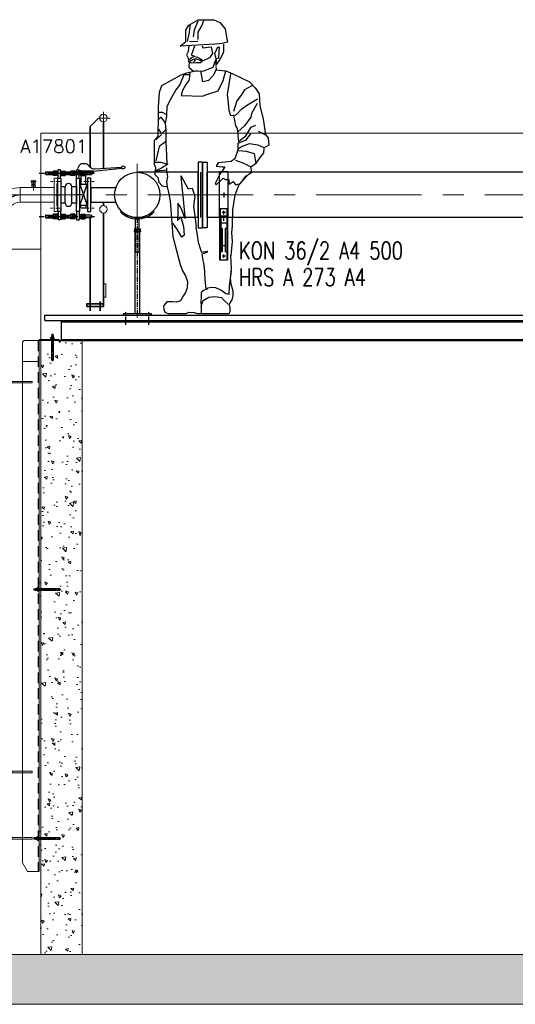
# Model space of a CAD drawing. Extents: x 1015120 to 1074570, y -977288 to -932471.
# Tile 14 of 26: x 1032064 to 1035053, y -945885 to -939952. Entities that reach past the tile are written whole.
import ezdxf

# ---------------------------------------------------------------- set-up
doc = ezdxf.new("R2010")
doc.units = 0
for name, pattern in [('B0201', [50, 31.25, -6.25, 6.25, -6.25]), ('CENTER', [50.8, 31.75, -6.35, 6.35, -6.35]), ('CENTER2', [28.575, 19.05, -3.175, 3.175, -3.175]), ('CENTRO', [2, 1.25, -0.25, 0.25, -0.25]), ('HIDDEN', [9.525, 6.35, -3.175]), ('HIDDEN2', [4.7625, 3.175, -1.5875])]:
    doc.linetypes.add(name, pattern=pattern)
doc.layers.get('0').update_dxf_attribs({"linetype": 'CONTINUOUS'})
for name, color, linetype, lineweight in [('13', 3, 'CONTINUOUS', 13), ('25', 2, 'CONTINUOUS', 9), ('35', 1, 'CONTINUOUS', 9), ('50', 7, 'CONTINUOUS', 9), ('51', 1, 'CENTER', 9), ('Bemating', 2, 'CONTINUOUS', 35), ('hartkort', 12, 'CENTER2', 5), ('streepkort', 253, 'HIDDEN2', 5)]:
    doc.layers.add(name, color=color, linetype=linetype, lineweight=lineweight)
for name, color, linetype in [('A.van Olst', 5, 'CONTINUOUS'), ('Beluchtingstank', 253, 'CONTINUOUS'), ('INSTALLATIE', 6, 'CONTINUOUS'), ('TEKST', 4, 'CONTINUOUS')]:
    doc.layers.add(name, color=color, linetype=linetype)
doc.styles.add('MEM04', font='simplex.shx', dxfattribs={"width": 0.75})
doc.styles.get("Standard").update_dxf_attribs({"font": 'simplex.shx'})
pattern_1 = [(140, (1090678.94, -1056692.21), (15.93909, 182.18467), [19.05, -209.55]), (85, (1090678.94, -1056692.21), (-191.05664, -35.24283), [15.24, -167.64]), (190.451, (1090680.27, -1056677.03), (-175.11669, 146.9425), [16.19, -178.09]), (136.1842, (1090628.14, -1056692.2), (42.04233, 271.07904), [28.575, -314.325]), (186.6356, (1090631.64, -1056669.62), (-247.42556, 237.40423), [24.285, -267.135]), (81.184, (1090628.14, -1056692.2), (-247.4251, 237.4046), [22.86, -251.46]), (111, (1090640.84, -1056666.81), (102.26552, 151.61488), [19.05, -209.55]), (56, (1090640.84, -1056666.81), (-184.18797, 61.80203), [15.24, -167.64]), (161.4514, (1090649.36, -1056654.18), (-81.92286, 213.4165), [16.19, -178.09]), (127.5, (1090678.94, -1056692.21), (-84.55504, 3.088603), [0, -165.608, 0, -170.18, 0, -168.275]), (97.5, (1090678.94, -1056692.21), (-100.180575, 66.81966), [0, -97.028, 0, -161.798, 0, -64.135]), (57.5, (1090678.94, -1056748.85), (5.728744, 135.590595), [0, -63.5, 0, -198.12, 0, -262.89]), (47.5, (1090678.94, -1056774.25), (-25.42649, 148.12918), [0, -82.55, 0, -131.572, 0, -186.69])]

# ---------------------------------------------------------------- blocks, each defined once
blk = doc.blocks.new('halfen 273.05 vooraanzicht')
for p, q in [((-25, -132.5), (-25, 141.5)), ((-25, 141.5), (25, 141.5)), ((25, 141.5), (25, -132.5)), ((-23, -82.5), (23, -82.5)), ((-23, -392.5), (-23, -82.5)), ((-19, -392.5), (-19, -82.5)), ((19, -82.5), (19, -392.5)), ((23, -82.5), (23, -392.5)), ((25, -127.5), (-25, -127.5)), ((25, -132.5), (-25, -132.5)), ((-9, -132.5), (-18, -132.5)), ((-18, -132.5), (-18, -342.5)), ((-18, -168.5), (18, -168.5)), ((18, -132.5), (9, -132.5)), ((18, -132.5), (18, -342.5)), ((-9, -202.9), (-18, -202.9)), ((-9, -202.9), (-9, -342.5)), ((18, -202.9), (9, -202.9)), ((9, -202.9), (9, -342.5)), ((-9, -342.5), (-18, -342.5)), ((-9, -304.9), (9, -304.9)), ((18, -342.5), (9, -342.5)), ((23, -392.5), (-23, -392.5))]:
    blk.add_line(p, q)
at = {"color": 1, "linetype": 'B0201'}
for p, q in [((10, -105.5), (-10, -105.5)), ((0, -115.5), (0, -95.5)), ((0, -156.5), (0, -116.5)), ((10, -369.5), (-10, -369.5)), ((0, -379.5), (0, -359.5))]:
    blk.add_line(p, q, dxfattribs=at)
at = {"layer": 'INSTALLATIE'}
for p, q in [((15.3, 0), (-15.3, 0)), ((0, 15.3), (0, -15.3))]:
    blk.add_line(p, q, dxfattribs=at)
blk = doc.blocks.new('staander 273 vooraanzicht')
at = {"layer": 'INSTALLATIE'}
for p, q in [((-96.5, 40), (-102.2, 34.3)), ((96.5, 40), (102.2, 34.3)), ((-10, -68), (-10, -7.7)), ((10, -7.7), (10, -68)), ((-18.5, -87), (-18.5, -84)), ((-18.5, -84), (18.5, -84)), ((18.5, -87), (-18.5, -87)), ((-17.3, -68), (17.3, -68)), ((-17.3, -68), (-17.3, -84)), ((-13.5, -579.3), (-13.5, -87)), ((-8.7, -68), (-8.7, -84)), ((8.7, -68), (8.7, -84)), ((13.5, -87), (13.5, -579.3)), ((17.3, -68), (17.3, -84)), ((18.5, -84), (18.5, -87)), ((85, -579.3), (-85, -579.3)), ((-85, -579.3), (-85, -587.3)), ((-85, -587.3), (85, -587.3)), ((85, -587.3), (85, -579.3))]:
    blk.add_line(p, q, dxfattribs=at)
at = {"layer": 'INSTALLATIE', "color": 1, "linetype": 'CENTER'}
blk.add_line((0, 0), (0, -603), dxfattribs=at)
at = {"layer": 'INSTALLATIE', "color": 1, "linetype": 'HIDDEN'}
for p, q in [((-10, -87), (-10, -208)), ((10, -87), (10, -208)), ((10, -208), (-10, -208))]:
    blk.add_line(p, q, dxfattribs=at)
at = {"layer": 'INSTALLATIE', "color": 1, "linetype": 'CENTER2'}
for p, q in [((-70, -647.3), (-70, -567.3)), ((70, -647.3), (70, -567.3))]:
    blk.add_line(p, q, dxfattribs=at)
at = {"layer": 'INSTALLATIE'}
for radius in [144.5, 136.5]:
    blk.add_arc((0, 136.5), radius, 225, 315, dxfattribs=at)
blk = doc.blocks.new('KOMP80')
for p, q in [((0, -100), (0, 100)), ((0, 100), (18, 100)), ((18, 100), (18, -100)), ((112, 100), (130, 100)), ((112, -100), (112, 100)), ((130, 100), (130, -100)), ((18, 49), (45, 49)), ((45, 49), (45, -49)), ((85, 49), (112, 49)), ((85, 49), (85, -49)), ((18, -49), (45, -49)), ((85, -49), (112, -49)), ((18, -100), (0, -100)), ((130, -100), (112, -100))]:
    blk.add_line(p, q)
for centre, start, end in [((65, 49), 0, 180), ((65, -49), 180, 0)]:
    blk.add_arc(centre, 20, start, end)
blk = doc.blocks.new('compensator dn 80')
blk.add_line((-112, -57.2), (-112, 57.2))
at = {"layer": 'INSTALLATIE', "color": 8, "linetype": 'CENTER'}
for p, q in [((113.2, 129.9), (-221.4, 129.9)), ((113.2, -129.9), (-221.4, -129.9))]:
    blk.add_line(p, q, dxfattribs=at)
at = {"layer": 'INSTALLATIE'}
for p, q in [((-204.2, 136.8), (-202.2, 137.9)), ((-204.2, 123), (-204.2, 136.8)), ((-202.2, 121.9), (-204.2, 123)), ((-202.2, 137.9), (-164.5, 137.9)), ((-202.2, 121.9), (-164.5, 121.9)), ((-163.3, 143.8), (-164.5, 141.4)), ((-152.7, 143.8), (-151.5, 141.4)), ((-150.3, 143.8), (-151.5, 141.4)), ((-139.7, 143.8), (-138.5, 141.4)), ((-138.5, 137.9), (-128.5, 137.9)), ((-138.5, 121.9), (-128.5, 121.9)), ((-113.5, 150), (-128.5, 150)), ((-128.5, 100), (-128.5, 150)), ((-113.5, 100), (-113.5, 150)), ((-103.5, 137.9), (-113.5, 137.9)), ((-103.5, 121.9), (-113.5, 121.9)), ((-102.3, 143.8), (-103.5, 141.4)), ((-91.7, 143.8), (-90.5, 141.4)), ((-89.3, 143.8), (-90.5, 141.4)), ((-78.7, 143.8), (-77.5, 141.4)), ((-31.5, 137.9), (-77.5, 137.9)), ((-31.5, 121.9), (-77.5, 121.9)), ((-44.3, 143.8), (-45.5, 141.4)), ((-33.7, 143.8), (-32.5, 141.4)), ((-31.3, 143.8), (-32.5, 141.4)), ((-20.7, 143.8), (-19.5, 141.4)), ((-16.5, 150), (-1.5, 150)), ((-16.5, 100), (-16.5, 150)), ((-16.5, 114.9), (-16.5, 144.9)), ((-1.5, 100), (-1.5, 150)), ((-1.5, 114.9), (-1.5, 144.9)), ((2.7, 143.8), (1.5, 141.4)), ((13.3, 143.8), (14.5, 141.4)), ((15.7, 143.8), (14.5, 141.4)), ((26.3, 143.8), (27.5, 141.4)), ((72.2, 137.9), (27.5, 137.9)), ((72.2, 121.9), (27.5, 121.9)), ((74.2, 136.8), (72.2, 137.9)), ((72.2, 121.9), (74.2, 123)), ((74.2, 123), (74.2, 136.8)), ((-163.3, 116.1), (-164.5, 118.4)), ((-152.7, 116.1), (-151.5, 118.4)), ((-150.3, 116.1), (-151.5, 118.4)), ((-139.7, 116.1), (-138.5, 118.4)), ((-133, 68.5), (-133, -68.5)), ((-133, 68.5), (-130, 68.5)), ((-102.3, 116.1), (-103.5, 118.4)), ((-91.7, 116.1), (-90.5, 118.4)), ((-89.3, 116.1), (-90.5, 118.4)), ((-78.7, 116.1), (-77.5, 118.4)), ((-44.3, 116.1), (-45.5, 118.4)), ((-33.7, 116.1), (-32.5, 118.4)), ((-31.3, 116.1), (-32.5, 118.4)), ((-20.7, 116.1), (-19.5, 118.4)), ((3, 68.5), (0, 68.5)), ((2.7, 116.1), (1.5, 118.4)), ((3, 68.5), (3, -68.5)), ((13.3, 116.1), (14.5, 118.4)), ((15.7, 116.1), (14.5, 118.4)), ((26.3, 116.1), (27.5, 118.4)), ((-163.3, -116.1), (-164.5, -118.4)), ((-152.7, -116.1), (-151.5, -118.4)), ((-150.3, -116.1), (-151.5, -118.4)), ((-139.7, -116.1), (-138.5, -118.4)), ((-133, -68.5), (-130, -68.5)), ((-128.5, -100), (-128.5, -150)), ((-113.5, -100), (-113.5, -150)), ((-102.3, -116.1), (-103.5, -118.4)), ((-91.7, -116.1), (-90.5, -118.4)), ((-89.3, -116.1), (-90.5, -118.4)), ((-78.7, -116.1), (-77.5, -118.4)), ((-44.3, -116.1), (-45.5, -118.4)), ((-33.7, -116.1), (-32.5, -118.4)), ((-31.3, -116.1), (-32.5, -118.4)), ((-20.7, -116.1), (-19.5, -118.4)), ((-16.5, -100), (-16.5, -150)), ((-16.5, -114.9), (-16.5, -144.9)), ((-1.5, -100), (-1.5, -150)), ((-1.5, -114.9), (-1.5, -144.9)), ((3, -68.5), (0, -68.5)), ((2.7, -116.1), (1.5, -118.4)), ((13.3, -116.1), (14.5, -118.4)), ((15.7, -116.1), (14.5, -118.4)), ((26.3, -116.1), (27.5, -118.4)), ((-202.2, -121.9), (-204.2, -123)), ((-204.2, -123), (-204.2, -136.8)), ((-204.2, -136.8), (-202.2, -137.9)), ((-202.2, -121.9), (-164.5, -121.9)), ((-202.2, -137.9), (-164.5, -137.9)), ((-163.3, -143.8), (-164.5, -141.4)), ((-152.7, -143.8), (-151.5, -141.4)), ((-150.3, -143.8), (-151.5, -141.4)), ((-139.7, -143.8), (-138.5, -141.4)), ((-138.5, -121.9), (-128.5, -121.9)), ((-138.5, -137.9), (-128.5, -137.9)), ((-113.5, -150), (-128.5, -150)), ((-103.5, -121.9), (-113.5, -121.9)), ((-103.5, -137.9), (-113.5, -137.9)), ((-102.3, -143.8), (-103.5, -141.4)), ((-91.7, -143.8), (-90.5, -141.4)), ((-89.3, -143.8), (-90.5, -141.4)), ((-78.7, -143.8), (-77.5, -141.4)), ((-31.5, -121.9), (-77.5, -121.9)), ((-31.5, -137.9), (-77.5, -137.9)), ((-44.3, -143.8), (-45.5, -141.4)), ((-33.7, -143.8), (-32.5, -141.4)), ((-31.3, -143.8), (-32.5, -141.4)), ((-20.7, -143.8), (-19.5, -141.4)), ((-16.5, -150), (-1.5, -150)), ((2.7, -143.8), (1.5, -141.4)), ((13.3, -143.8), (14.5, -141.4)), ((15.7, -143.8), (14.5, -141.4)), ((26.3, -143.8), (27.5, -141.4)), ((72.2, -121.9), (27.5, -121.9)), ((72.2, -137.9), (27.5, -137.9)), ((72.2, -121.9), (74.2, -123)), ((74.2, -136.8), (72.2, -137.9)), ((74.2, -123), (74.2, -136.8))]:
    blk.add_line(p, q, dxfattribs=at)
at = {"layer": 'INSTALLATIE', "linetype": 'Continuous'}
for p, q in [((-164.5, 118.4), (-164.5, 141.4)), ((-152.7, 143.8), (-163.3, 143.8)), ((-152.7, 136.8), (-163.3, 136.8)), ((-152.7, 123), (-163.3, 123)), ((-151.5, 118.4), (-151.5, 141.4)), ((-151.5, 118.4), (-151.5, 141.4)), ((-139.7, 143.8), (-150.3, 143.8)), ((-139.7, 136.8), (-150.3, 136.8)), ((-139.7, 123), (-150.3, 123)), ((-138.5, 118.4), (-138.5, 141.4)), ((-103.5, 118.4), (-103.5, 141.4)), ((-102.3, 143.8), (-91.7, 143.8)), ((-102.3, 136.8), (-91.7, 136.8)), ((-102.3, 123), (-91.7, 123)), ((-90.5, 118.4), (-90.5, 141.4)), ((-90.5, 118.4), (-90.5, 141.4)), ((-89.3, 143.8), (-78.7, 143.8)), ((-89.3, 136.8), (-78.7, 136.8)), ((-89.3, 123), (-78.7, 123)), ((-77.5, 118.4), (-77.5, 141.4)), ((-45.5, 118.4), (-45.5, 141.4)), ((-33.7, 143.8), (-44.3, 143.8)), ((-33.7, 136.8), (-44.3, 136.8)), ((-33.7, 123), (-44.3, 123)), ((-32.5, 118.4), (-32.5, 141.4)), ((-20.7, 143.8), (-31.3, 143.8)), ((-20.7, 136.8), (-31.3, 136.8)), ((-20.7, 123), (-31.3, 123)), ((-19.5, 114.9), (-19.5, 144.9)), ((-19.5, 144.9), (-16.5, 144.9)), ((1.5, 144.9), (-1.5, 144.9)), ((1.5, 114.9), (1.5, 144.9)), ((2.7, 143.8), (13.3, 143.8)), ((2.7, 136.8), (13.3, 136.8)), ((2.7, 123), (13.3, 123)), ((14.5, 118.4), (14.5, 141.4)), ((15.7, 143.8), (26.3, 143.8)), ((15.7, 136.8), (26.3, 136.8)), ((15.7, 123), (26.3, 123)), ((27.5, 118.4), (27.5, 141.4)), ((-152.7, 116.1), (-163.3, 116.1)), ((-139.7, 116.1), (-150.3, 116.1)), ((-102.3, 116.1), (-91.7, 116.1)), ((-89.3, 116.1), (-78.7, 116.1)), ((-33.7, 116.1), (-44.3, 116.1)), ((-20.7, 116.1), (-31.3, 116.1)), ((-19.5, 114.9), (-16.5, 114.9)), ((1.5, 114.9), (-1.5, 114.9)), ((2.7, 116.1), (13.3, 116.1)), ((15.7, 116.1), (26.3, 116.1)), ((-164.5, -118.4), (-164.5, -141.4)), ((-152.7, -116.1), (-163.3, -116.1)), ((-151.5, -118.4), (-151.5, -141.4)), ((-151.5, -118.4), (-151.5, -141.4)), ((-139.7, -116.1), (-150.3, -116.1)), ((-138.5, -118.4), (-138.5, -141.4)), ((-103.5, -118.4), (-103.5, -141.4)), ((-102.3, -116.1), (-91.7, -116.1)), ((-90.5, -118.4), (-90.5, -141.4)), ((-90.5, -118.4), (-90.5, -141.4)), ((-89.3, -116.1), (-78.7, -116.1)), ((-77.5, -118.4), (-77.5, -141.4)), ((-45.5, -118.4), (-45.5, -141.4)), ((-33.7, -116.1), (-44.3, -116.1)), ((-32.5, -118.4), (-32.5, -141.4)), ((-20.7, -116.1), (-31.3, -116.1)), ((-19.5, -114.9), (-19.5, -144.9)), ((-19.5, -114.9), (-16.5, -114.9)), ((1.5, -114.9), (-1.5, -114.9)), ((1.5, -114.9), (1.5, -144.9)), ((2.7, -116.1), (13.3, -116.1)), ((14.5, -118.4), (14.5, -141.4)), ((15.7, -116.1), (26.3, -116.1)), ((27.5, -118.4), (27.5, -141.4)), ((-152.7, -123), (-163.3, -123)), ((-152.7, -136.8), (-163.3, -136.8)), ((-152.7, -143.8), (-163.3, -143.8)), ((-139.7, -123), (-150.3, -123)), ((-139.7, -136.8), (-150.3, -136.8)), ((-139.7, -143.8), (-150.3, -143.8)), ((-102.3, -123), (-91.7, -123)), ((-102.3, -136.8), (-91.7, -136.8)), ((-102.3, -143.8), (-91.7, -143.8)), ((-89.3, -123), (-78.7, -123)), ((-89.3, -136.8), (-78.7, -136.8)), ((-89.3, -143.8), (-78.7, -143.8)), ((-33.7, -123), (-44.3, -123)), ((-33.7, -136.8), (-44.3, -136.8)), ((-33.7, -143.8), (-44.3, -143.8)), ((-20.7, -123), (-31.3, -123)), ((-20.7, -136.8), (-31.3, -136.8)), ((-20.7, -143.8), (-31.3, -143.8)), ((-19.5, -144.9), (-16.5, -144.9)), ((1.5, -144.9), (-1.5, -144.9)), ((2.7, -123), (13.3, -123)), ((2.7, -136.8), (13.3, -136.8)), ((2.7, -143.8), (13.3, -143.8)), ((15.7, -123), (26.3, -123)), ((15.7, -136.8), (26.3, -136.8)), ((15.7, -143.8), (26.3, -143.8))]:
    blk.add_line(p, q, dxfattribs=at)
at = {"layer": 'INSTALLATIE'}
for centre, radius, start, end in [((-143.7, 129.9), 20.8, 160.52878, 199.47122), ((-157.4, 140.3), 6.88, 149.7679, 210.2321), ((-157.4, 119.5), 6.88, 149.7679, 210.2321), ((-158.6, 140.3), 6.88, 329.7679, 30.2321), ((-172.3, 129.9), 20.8, 340.52878, 19.47122), ((-158.6, 119.5), 6.88, 329.7679, 30.2321), ((-130.7, 129.9), 20.8, 160.52878, 199.47122), ((-144.4, 140.3), 6.88, 149.7679, 210.2321), ((-144.4, 119.5), 6.88, 149.7679, 210.2321), ((-145.6, 140.3), 6.88, 329.7679, 30.2321), ((-159.3, 129.9), 20.8, 340.52878, 19.47122), ((-145.6, 119.5), 6.88, 329.7679, 30.2321), ((-82.7, 129.9), 20.8, 160.52878, 199.47122), ((-96.4, 140.3), 6.88, 149.7679, 210.2321), ((-96.4, 119.5), 6.88, 149.7679, 210.2321), ((-97.6, 140.3), 6.88, 329.7679, 30.2321), ((-111.3, 129.9), 20.8, 340.52878, 19.47122), ((-97.6, 119.5), 6.88, 329.7679, 30.2321), ((-69.7, 129.9), 20.8, 160.52878, 199.47122), ((-83.4, 140.3), 6.88, 149.7679, 210.2321), ((-83.4, 119.5), 6.88, 149.7679, 210.2321), ((-84.6, 140.3), 6.88, 329.7679, 30.2321), ((-98.3, 129.9), 20.8, 340.52878, 19.47122), ((-84.6, 119.5), 6.88, 329.7679, 30.2321), ((-24.7, 129.9), 20.8, 160.52878, 199.47122), ((-38.4, 140.3), 6.88, 149.7679, 210.2321), ((-38.4, 119.5), 6.88, 149.7679, 210.2321), ((-39.6, 140.3), 6.88, 329.7679, 30.2321), ((-53.3, 129.9), 20.8, 340.52878, 19.47122), ((-39.6, 119.5), 6.88, 329.7679, 30.2321), ((-11.7, 129.9), 20.8, 160.52878, 199.47122), ((-25.4, 140.3), 6.88, 149.7679, 210.2321), ((-25.4, 119.5), 6.88, 149.7679, 210.2321), ((-26.6, 140.3), 6.88, 329.7679, 30.2321), ((-40.3, 129.9), 20.8, 340.52878, 19.47122), ((-26.6, 119.5), 6.88, 329.7679, 30.2321), ((22.3, 129.9), 20.8, 160.52878, 199.47122), ((8.6, 140.3), 6.88, 149.7679, 210.2321), ((8.6, 119.5), 6.88, 149.7679, 210.2321), ((7.4, 140.3), 6.88, 329.7679, 30.2321), ((-6.3, 129.9), 20.8, 340.52878, 19.47122), ((7.4, 119.5), 6.88, 329.7679, 30.2321), ((35.3, 129.9), 20.8, 160.52878, 199.47122), ((21.6, 140.3), 6.88, 149.7679, 210.2321), ((21.6, 119.5), 6.88, 149.7679, 210.2321), ((20.4, 140.3), 6.88, 329.7679, 30.2321), ((6.7, 129.9), 20.8, 340.52878, 19.47122), ((20.4, 119.5), 6.88, 329.7679, 30.2321), ((-157.4, -119.5), 6.88, 149.7679, 210.2321), ((-158.6, -119.5), 6.88, 329.7679, 30.2321), ((-144.4, -119.5), 6.88, 149.7679, 210.2321), ((-145.6, -119.5), 6.88, 329.7679, 30.2321), ((-96.4, -119.5), 6.88, 149.7679, 210.2321), ((-97.6, -119.5), 6.88, 329.7679, 30.2321), ((-83.4, -119.5), 6.88, 149.7679, 210.2321), ((-84.6, -119.5), 6.88, 329.7679, 30.2321), ((-38.4, -119.5), 6.88, 149.7679, 210.2321), ((-39.6, -119.5), 6.88, 329.7679, 30.2321), ((-25.4, -119.5), 6.88, 149.7679, 210.2321), ((-26.6, -119.5), 6.88, 329.7679, 30.2321), ((8.6, -119.5), 6.88, 149.7679, 210.2321), ((7.4, -119.5), 6.88, 329.7679, 30.2321), ((21.6, -119.5), 6.88, 149.7679, 210.2321), ((20.4, -119.5), 6.88, 329.7679, 30.2321), ((-143.7, -129.9), 20.8, 160.52878, 199.47122), ((-157.4, -140.3), 6.88, 149.7679, 210.2321), ((-172.3, -129.9), 20.8, 340.52878, 19.47122), ((-158.6, -140.3), 6.88, 329.7679, 30.2321), ((-130.7, -129.9), 20.8, 160.52878, 199.47122), ((-144.4, -140.3), 6.88, 149.7679, 210.2321), ((-159.3, -129.9), 20.8, 340.52878, 19.47122), ((-145.6, -140.3), 6.88, 329.7679, 30.2321), ((-82.7, -129.9), 20.8, 160.52878, 199.47122), ((-96.4, -140.3), 6.88, 149.7679, 210.2321), ((-111.3, -129.9), 20.8, 340.52878, 19.47122), ((-97.6, -140.3), 6.88, 329.7679, 30.2321), ((-69.7, -129.9), 20.8, 160.52878, 199.47122), ((-83.4, -140.3), 6.88, 149.7679, 210.2321), ((-98.3, -129.9), 20.8, 340.52878, 19.47122), ((-84.6, -140.3), 6.88, 329.7679, 30.2321), ((-24.7, -129.9), 20.8, 160.52878, 199.47122), ((-38.4, -140.3), 6.88, 149.7679, 210.2321), ((-53.3, -129.9), 20.8, 340.52878, 19.47122), ((-39.6, -140.3), 6.88, 329.7679, 30.2321), ((-11.7, -129.9), 20.8, 160.52878, 199.47122), ((-25.4, -140.3), 6.88, 149.7679, 210.2321), ((-40.3, -129.9), 20.8, 340.52878, 19.47122), ((-26.6, -140.3), 6.88, 329.7679, 30.2321), ((22.3, -129.9), 20.8, 160.52878, 199.47122), ((8.6, -140.3), 6.88, 149.7679, 210.2321), ((-6.3, -129.9), 20.8, 340.52878, 19.47122), ((7.4, -140.3), 6.88, 329.7679, 30.2321), ((35.3, -129.9), 20.8, 160.52878, 199.47122), ((21.6, -140.3), 6.88, 149.7679, 210.2321), ((6.7, -129.9), 20.8, 340.52878, 19.47122), ((20.4, -140.3), 6.88, 329.7679, 30.2321)]:
    blk.add_arc(centre, radius, start, end, dxfattribs=at)
at = {"layer": 'TEKST'}
for p, q in [((-145, 0), (-115, 0)), ((15, 0), (-15, 0))]:
    blk.add_line(p, q, dxfattribs=at)
at = {"layer": 'INSTALLATIE'}
blk.add_blockref('KOMP80', (-130, 0), dxfattribs=at)
blk = doc.blocks.new('VK80ZA')
for p, q in [((11.7, 187), (-8.5, 187)), ((25.9, 181.1), (39, 168)), ((60, 139), (-45, 139)), ((-45, 121), (-45, 139)), ((60, 133), (-45, 133)), ((45, 121), (-45, 121)), ((-25.8, 177), (-34.7, 161.5)), ((0, 143), (-27.4, 146.6)), ((-15, 121), (-15, 65)), ((-8, 144.1), (-8, 139)), ((60, 143), (0, 143)), ((8, 139), (8, 143)), ((15, 65), (15, 121)), ((45, 133), (45, 121)), ((49, 139), (49, 143)), ((49, 126), (49, 133)), ((49, 126), (55, 126)), ((57.1, 133), (55, 126)), ((60, 143), (58.8, 139)), ((60, 143), (230.9, 161)), ((60, 133), (60, 139)), ((70, 156.4), (230.3, 167.6)), ((-23, -65), (-23, 65)), ((-23, 65), (23, 65)), ((-23, -65), (23, 65)), ((-23, 65), (23, -65)), ((23, 65), (23, -65)), ((23, -65), (-23, -65)), ((-15, -78), (-15, -65)), ((-15, -78), (15, -78)), ((15, -65), (15, -78))]:
    blk.add_line(p, q)
blk.add_circle((240, 165.1), 10)
for centre, radius, start, end in [((-8.5, 167), 20, 90, 150), ((11.7, 167), 20, 45, 90), ((-26.1, 156.5), 10, 150, 262.5), ((67.2, 196.3), 40, 225, 274)]:
    blk.add_arc(centre, radius, start, end)
blk = doc.blocks.new('LF80')
for p, q in [((0, 100), (20, 100)), ((0, -100), (0, 100)), ((20, 100), (20, -100)), ((20, -44.45), (20, 44.45)), ((20, -100), (0, -100))]:
    blk.add_line(p, q)
blk = doc.blocks.new('A$C516B45CA')
at = {"layer": '25', "ltscale": 25}
blk.add_line((0, 2975.3), (-100, 2975.3), dxfattribs=at)
at = {"layer": '50', "ltscale": 20}
for p, q in [((-100, 3091.6), (-90, 3101.6)), ((-100, 3091.6), (-100, -46.5)), ((-90, 3101.6), (0, 3101.6)), ((0, 3101.6), (0, -98.4)), ((-70, -98.4), (0, -98.4))]:
    blk.add_line(p, q, dxfattribs=at)
at = {"layer": '50', "ltscale": 25}
blk.add_line((-70, -98.4), (-100, -46.5), dxfattribs=at)
blk.add_lwpolyline([(0, 3107.6), (0, 3101.6), (120, 3101.6), (120, 3107.6)], close=True, dxfattribs=at)
at = {"layer": '50', "ltscale": 20}
for points in [[(0, 1561.6), (0, 1641.6), (10, 1641.6), (10, 1561.6)], [(0, 61.6), (0, 141.6), (10, 141.6), (10, 61.6)]]:
    blk.add_lwpolyline(points, close=True, dxfattribs=at)
at = {"layer": 'hartkort', "ltscale": 20}
for p, q in [((80, 3137.1), (80, 3078.1)), ((53.8, 1601.6), (-33.8, 1601.6)), ((53.8, 101.6), (-33.8, 101.6))]:
    blk.add_line(p, q, dxfattribs=at)
at = {"layer": 'streepkort', "ltscale": 20}
blk.add_line((-6, 3101.6), (-6, -98.4), dxfattribs=at)
blk = doc.blocks.new('chemankm12v')
for p, q in [((-12, 17.5), (12, 17.5)), ((-12, 15), (-12, 17.5)), ((12, 15), (-12, 15)), ((-11, 27.4), (-11, 18.4)), ((8.2, 28.3), (-8.2, 28.3)), ((8.2, 17.5), (-8.2, 17.5)), ((-4.9, 38), (-6, 36.9)), ((-6, 36.9), (-6, 28.3)), ((6, 36.9), (-6, 36.9)), ((-6, 15), (-6, 0)), ((-6, 0), (6, 0)), ((-5.5, 27.4), (-5.5, 18.4)), ((-4.9, 38), (-4.3, 42)), ((-4.9, 38), (4.9, 38)), ((-4.9, 0), (-4.9, -5)), ((-4.6, 40), (4.6, 40)), ((-4.3, 42), (-4.3, 46.6)), ((-4.3, 42), (4.3, 42)), ((-3.2, 47), (3.2, 47)), ((-2.2, 42), (-2.2, 46.6)), ((2.2, 42), (2.2, 46.6)), ((4.3, 42), (4.3, 46.6)), ((4.9, 38), (4.3, 42)), ((6, 36.9), (4.9, 38)), ((4.9, 0), (4.9, -5)), ((5.5, 27.4), (5.5, 18.4)), ((6, 36.9), (6, 28.3)), ((6, 15), (6, 0)), ((11, 27.4), (11, 18.4)), ((12, 17.5), (12, 15)), ((-6, -5), (-6, -107)), ((-6, -5), (6, -5)), ((6, -5), (6, -107)), ((0, -113), (-6, -107)), ((1.1, -111.9), (-1.1, -111.9)), ((0, -113), (6, -107))]:
    blk.add_line(p, q)
for centre, radius, start, end in [((-8.2, 23.8), 4.47, 52.12112, 127.87888), ((-8.2, 22), 4.47, 232.12112, 307.87888), ((0, 11.8), 16.5, 70.52878, 109.47122), ((0, 34), 16.5, 250.52878, 289.47122), ((-3.2, 45.4), 1.65, 49.0885, 130.9115), ((0, 40.9), 6.1, 69.21566, 110.78434), ((3.2, 45.4), 1.65, 49.0885, 130.9115), ((8.2, 23.8), 4.47, 52.12112, 127.87888), ((8.2, 22), 4.47, 232.12112, 307.87888)]:
    blk.add_arc(centre, radius, start, end)
for centre, major_axis, ratio, start_param, end_param in [((-3.2, 42), (0.25, 2), 0.535001, 1.637385, 4.778977), ((0, 42), (-2.14, 0.37), 0.919742, 0.185686, 3.327278), ((3.2, 42), (-0.25, 2), 0.535001, 1.504208, 4.645801)]:
    blk.add_ellipse(centre, major_axis=major_axis, ratio=ratio, start_param=start_param, end_param=end_param)
at = {"layer": '25'}
for p, q in [((-4.9, 28.3), (-4.9, 38)), ((-4.9, 0), (-4.9, 15)), ((4.9, 38), (4.9, 28.3)), ((4.9, 15), (4.9, 0)), ((-4.9, -108.1), (-4.9, -5)), ((4.9, -5), (4.9, -108.1))]:
    blk.add_line(p, q, dxfattribs=at)
at = {"layer": 'hartkort'}
blk.add_line((0, -116), (0, 50), dxfattribs=at)
blk = doc.blocks.new('LB80')
for p, q in [((0, -44.45), (0, 44.45)), ((158.95, -114.5), (70.05, -114.5))]:
    blk.add_line(p, q)
for radius in [158.95, 70.05]:
    blk.add_arc((0, -114.5), radius, 0, 90)
blk = doc.blocks.new('A. van Olst')
at = {"layer": 'A.van Olst'}
for p, q in [((-22.3, 1754), (-55.2, 1716.3)), ((13.9, 1771.4), (-22.3, 1754)), ((107.1, 1770.2), (13.9, 1771.4)), ((86.5, 1733.9), (72.9, 1766.3)), ((107.1, 1697), (86.5, 1733.9)), ((164.8, 1737.8), (107.1, 1770.2)), ((110.4, 1761.7), (131.1, 1709.3)), ((161.5, 1684.1), (154.5, 1741.7)), ((182.2, 1709.3), (164.8, 1737.8)), ((-61.7, 1678.8), (-69.6, 1635.6)), ((-55.2, 1716.3), (-61.7, 1678.8)), ((107.1, 1651.8), (107.1, 1697)), ((131.1, 1709.3), (137.6, 1668)), ((171.9, 1639.5), (161.5, 1684.1)), ((182.2, 1639.5), (182.2, 1709.3)), ((-69.6, 1635.6), (-35.9, 1627.8)), ((-46.2, 1579.5), (-46.2, 1623.3)), ((-35.9, 1627.8), (4.9, 1623.3)), ((-19, 1607.1), (-15.2, 1538.7)), ((-8.7, 1603.2), (-19, 1607.1)), ((4.9, 1571.1), (-8.7, 1603.2)), ((4.9, 1623.3), (79.9, 1619.4)), ((28.8, 1607.1), (22.3, 1567.2)), ((80.6, 1602.3), (28.8, 1607.1)), ((79.9, 1619.4), (212.6, 1611.6)), ((84.4, 1614.6), (80.6, 1602.3)), ((160.3, 1639.3), (110.1, 1641.1)), ((148.5, 1558.5), (128.3, 1614.6)), ((164.8, 1615.5), (168.6, 1579.5)), ((215.9, 1611.6), (182.2, 1639.5)), ((-39.2, 1559.4), (-46.2, 1579.5)), ((-19, 1522.5), (-39.2, 1559.4)), ((127.7, 1550.1), (148.5, 1558.5)), ((168.6, 1579.5), (178.4, 1559.4)), ((178.4, 1559.4), (168.6, 1538.7)), ((1.6, 1494.7), (-19, 1522.5)), ((-15.2, 1538.7), (-1.6, 1534.8)), ((-1.6, 1534.8), (1.6, 1494.7)), ((1.6, 1490.1), (-1.6, 1473.9)), ((124.9, 1530), (125.5, 1534.8)), ((134.6, 1516.6), (124.9, 1530)), ((130.6, 1510.5), (134.6, 1516.6)), ((168.6, 1538.7), (165.2, 1526.8)), ((-100.6, 1446.1), (-202.3, 1397.5)), ((-59.8, 1462.3), (-100.6, 1446.1)), ((-87, 1446.1), (-66.4, 1320.5)), ((-1.6, 1470.1), (-59.8, 1462.3)), ((-42.4, 1405.3), (-59.8, 1462.3)), ((-1.6, 1473.9), (15.2, 1437.7)), ((15.2, 1437.7), (45.7, 1404.5)), ((79.9, 1397), (91.5, 1462.4)), ((113.7, 1462.3), (178.4, 1450)), ((158.3, 1441.6), (155.3, 1455.1)), ((158.3, 1441.6), (164.8, 1405.3)), ((192, 1441.6), (158.3, 1441.6)), ((178.4, 1450), (212.6, 1437.7)), ((219.2, 1376.8), (192, 1441.6)), ((212.6, 1437.7), (328.5, 1372.9)), ((-202.3, 1397.5), (-236.6, 1360.6)), ((-215.9, 1372.9), (-171.9, 1348.3)), ((-12, 1342.6), (-42.4, 1405.3)), ((45.7, 1404.5), (79.9, 1397)), ((164.8, 1405.3), (182.2, 1381.3)), ((182.2, 1381.3), (202.3, 1344.4)), ((243.1, 1346.5), (219.2, 1376.8)), ((328.5, 1372.9), (342.1, 1332.1)), ((-260.5, 1324.4), (-264.2, 1254.2)), ((-236.6, 1360.6), (-260.5, 1324.4)), ((-171.9, 1348.3), (-151.2, 1316)), ((-151.2, 1316), (-124.9, 1282.7)), ((-66.4, 1320.5), (-70.5, 1286.5)), ((49.5, 1322.6), (-12, 1342.6)), ((83.2, 1310.3), (49.5, 1322.6)), ((209.4, 1314.2), (83.2, 1310.3)), ((202.3, 1344.4), (209.4, 1314.2)), ((267, 1304.3), (243.1, 1346.5)), ((342.1, 1332.1), (348.2, 1246.4)), ((-264.2, 1254.2), (-283.9, 1172.5)), ((-189.6, 1258), (-250.6, 1295)), ((-247.3, 1266.5), (-213, 1205.6)), ((-155.4, 1234.1), (-189.6, 1258)), ((-124.9, 1282.7), (-104.3, 1217.9)), ((-70.5, 1286.5), (-77.1, 1225.7)), ((293.8, 1250.3), (267, 1304.3)), ((297.1, 1189.4), (293.8, 1250.3)), ((348.2, 1246.4), (348.6, 1188.7)), ((-213, 1205.6), (-209.4, 1184.8)), ((-121.1, 1197.8), (-155.4, 1234.1)), ((-87.4, 1193.3), (-121.1, 1197.8)), ((-104.3, 1195.6), (-117.5, 1131.7)), ((-77.1, 1225.7), (-87.4, 1193.3)), ((304.6, 1147.9), (297.1, 1189.4)), ((324.3, 1214), (303.6, 1201.7)), ((348.2, 1214), (324.3, 1214)), ((348.6, 1188.7), (351.9, 1067)), ((-283.9, 1172.5), (-297.5, 1079.3)), ((-212.6, 1124), (-239.8, 1136.3)), ((-209.4, 1184.8), (-171.9, 1131.7)), ((-171.9, 1131.7), (-131.1, 1095.5)), ((-117.5, 1131.7), (-127.8, 1115.5)), ((300.8, 1103.9), (304.6, 1147.9)), ((307.8, 1152.5), (331.8, 1184.8)), ((331.8, 1184.8), (345.3, 1172.5)), ((-297.5, 1079.3), (-314.9, 1059.2)), ((-253.4, 1099.4), (-301.3, 1075.4)), ((-178.9, 1071.5), (-212.6, 1124)), ((-182.2, 1046.9), (-209.4, 1083.2)), ((-137.6, 1039.1), (-178.9, 1071.5)), ((-127.8, 1115.5), (-134.3, 1050.8)), ((300.8, 1039.1), (300.8, 1103.9)), ((304.6, 1107.8), (328.5, 1083.2)), ((328.5, 1083.2), (345.3, 1111.7)), ((362.2, 1046.9), (328.5, 1079.3)), ((-314.9, 1059.2), (-318.2, 1014.5)), ((-318.2, 1014.5), (-291, 998.4)), ((-291, 998.4), (-253.4, 1014.5)), ((-253.4, 1014.5), (-199.1, 1023)), ((-199.1, 1023), (-158.3, 1006.8)), ((-134.3, 1026.8), (-182.2, 1046.9)), ((-134.3, 1050.8), (-137.6, 1026.8)), ((-134.3, 990.6), (-134.3, 1026.8)), ((294.2, 905.1), (300.8, 1039.1)), ((304.6, 1034.6), (342.1, 1006.8)), ((351.9, 1067), (372.5, 1043)), ((372.5, 1043), (372.5, 901.2)), ((-287.7, 969.9), (-291, 994.5)), ((-267, 941.4), (-287.7, 969.9)), ((-229.5, 966), (-239.8, 905.1)), ((-182.2, 978.3), (-229.5, 966)), ((-137.6, 982.2), (-182.2, 978.3)), ((-158.3, 1006.8), (-134.3, 990.6)), ((-134.3, 990.6), (-114.2, 933.6)), ((342.1, 1006.8), (362.2, 921.3)), ((-243.1, 909), (-267, 941.4)), ((-209.4, 885), (-243.1, 909)), ((-161.5, 909), (-209.4, 885)), ((-117.5, 925.2), (-161.5, 909)), ((-114.2, 933.6), (-90.3, 917.4)), ((-90.3, 917.4), (-52.8, 913.5)), ((-52.8, 913.5), (-12, 909)), ((-12, 909), (-1.6, 888.9)), ((335, 913.5), (291, 901.2)), ((291, 901.2), (328.5, 876.6)), ((369.3, 913.5), (335, 913.5)), ((372.5, 901.2), (365.5, 879.8)), ((-215.9, 852.7), (-209.4, 885)), ((-178.9, 828.1), (-215.9, 852.7)), ((-188.7, 832.6), (-137.6, 775.6)), ((-52.8, 885), (-42.4, 868.9)), ((-35.9, 885), (-52.8, 885)), ((-42.4, 868.9), (-22.3, 840.4)), ((-1.6, 888.9), (-35.9, 885)), ((-22.3, 840.4), (4.9, 784)), ((212.3, 832.5), (185.1, 780.1)), ((291, 826.7), (297.3, 861.8)), ((297.3, 865.7), (297.3, 879.4)), ((365.5, 860.4), (297.3, 865.7)), ((328.5, 876.6), (365.5, 860.4)), ((368.3, 839.2), (351.2, 821)), ((365.5, 879.8), (368.3, 839.2)), ((-147.9, 784), (-178.9, 828.1)), ((-117.5, 775.6), (-147.9, 784)), ((-137.6, 775.6), (-113.7, 714.8)), ((-103.9, 795.7), (-117.5, 775.6)), ((-79.9, 779.5), (-103.9, 795.7)), ((-76.7, 808), (-79.9, 779.5)), ((-56, 808), (-76.7, 808)), ((-42.4, 816.4), (-56, 808)), ((-1.6, 775.6), (-42.4, 816.4)), ((4.9, 784), (-1.6, 775.6)), ((185.1, 780.1), (168.3, 751.6)), ((212.3, 828.6), (205.8, 763.9)), ((297.5, 794.3), (291, 826.7)), ((291, 749.6), (297.5, 794.3)), ((344.6, 792.9), (324.1, 770.3)), ((351.2, 821), (344.6, 792.9)), ((-113.7, 714.8), (-100.1, 625.2)), ((144.3, 755.5), (128.5, 708)), ((168.3, 751.6), (144.3, 755.5)), ((205.8, 763.9), (198.7, 690.7)), ((291, 749.6), (277.4, 680.7)), ((309.3, 766.4), (293.7, 768.6)), ((324.1, 770.3), (309.3, 766.4)), ((128.5, 708), (135.6, 647.1)), ((198.7, 690.7), (192, 626.1)), ((212.1, 639.5), (230.6, 665.4)), ((230.6, 665.4), (229.5, 613.7)), ((277.4, 680.7), (260.5, 464.8)), ((-100.1, 625.2), (-96.8, 528.1)), ((135.6, 647.1), (119, 525.2)), ((185.5, 573), (212.1, 639.5)), ((192, 626.1), (185.5, 573)), ((229.5, 613.7), (233.3, 561.3)), ((212.6, 582), (195.8, 525.6)), ((233.3, 561.3), (212.6, 582)), ((233.3, 504.9), (260.5, 545.7)), ((-96.8, 528.1), (-93, 488.5)), ((-93, 488.5), (-96.8, 434.5)), ((122.9, 521.9), (114.2, 471.6)), ((119, 525.2), (122.9, 521.9)), ((195.8, 525.6), (192, 472.6)), ((206.1, 460.9), (233.3, 504.9)), ((-96.8, 434.5), (-88.6, 349.9)), ((107.1, 430.8), (93.5, 386.8)), ((114.2, 471.6), (107.1, 430.8)), ((192, 472.6), (206.1, 460.9)), ((260.5, 464.8), (215.4, 295.9)), ((51.5, 375.8), (54.7, 368)), ((88.2, 370.1), (51.5, 375.8)), ((54.7, 368), (84.9, 358.4)), ((84.9, 358.4), (76.7, 309.8)), ((93.5, 386.8), (88.2, 370.1)), ((-93.6, 272.2), (-88.6, 352.5)), ((76.1, 307.8), (74.5, 285.2)), ((-87.6, 213), (-93.6, 272.2)), ((-91.5, 256), (-79.9, 168.3)), ((70.7, 282.3), (66.9, 208.5)), ((74.5, 285.2), (70.7, 282.3)), ((202.3, 257.7), (183.3, 228.6)), ((215.4, 295.9), (202.3, 257.7)), ((-91.4, 177.4), (-87.6, 213)), ((66.9, 208.5), (63.1, 165.8)), ((183.3, 228.6), (172.4, 192.9)), ((172.4, 192.9), (174, 154.7)), ((-102.8, 134.7), (-91.4, 177.4)), ((-102.8, 107.5), (-102.8, 134.7)), ((-79.9, 168.3), (-76.1, 114.6)), ((-76.1, 114.6), (-57.6, 121.1)), ((-57.6, 121.1), (-29.4, 141.2)), ((-29.4, 141.2), (1.1, 154.7)), ((1.1, 154.7), (25.6, 157.3)), ((25.6, 157.3), (51.7, 152.8)), ((51.7, 152.8), (57.6, 145.7)), ((63.1, 165.8), (60.9, 145.7)), ((60.9, 145.7), (72.3, 141.2)), ((72.3, 141.2), (89.2, 128.2)), ((89.2, 128.2), (89.2, 99.1)), ((174, 154.7), (183.3, 128.2)), ((183.3, 128.2), (196.9, 110.1)), ((-96.8, 82.9), (-102.8, 107.5)), ((-85.4, 65.4), (-96.8, 82.9)), ((-78.3, 51.8), (-85.4, 65.4)), ((-50, 76.4), (-72.3, 56.3)), ((-33.2, 96.5), (-50, 76.4)), ((6.5, 103.6), (-33.2, 96.5)), ((44.1, 99.1), (6.5, 103.6)), ((78.3, 78.3), (44.1, 99.1)), ((89.2, 45.3), (78.3, 78.3)), ((89.2, 99.1), (91.4, 71.9)), ((91.4, 71.9), (89.2, 45.3)), ((196.9, 110.1), (206.1, 91.9)), ((206.1, 91.9), (213.7, 76.4)), ((213.7, 76.4), (238.2, 69.9)), ((238.2, 69.9), (262.7, 71.9)), ((262.7, 71.9), (296.4, 71.9)), ((296.4, 71.9), (304, 60.9)), ((304, 60.9), (317.1, 47.3)), ((-85.4, 38.2), (-78.3, 51.8)), ((-85.4, 13.6), (-85.4, 38.2)), ((-78.3, 0), (-85.4, 13.6)), ((78.3, 0), (-78.3, 0)), ((112, 0), (78.3, 0)), ((89.2, 45.3), (89.2, -0.3)), ((132.7, 7.1), (112, 0)), ((164.8, 9.1), (132.7, 7.1)), ((180, 0), (164.8, 9.1)), ((288.8, 0), (180, 0)), ((309.5, 9.1), (288.8, 0)), ((315.4, 27.2), (309.5, 9.1)), ((317.1, 47.3), (315.4, 27.2))]:
    blk.add_line(p, q, dxfattribs=at)
for points in [[(83.7, 1519.7), (94.5, 1510.8), (118.6, 1510.8), (149.5, 1510.1), (162.6, 1517.8), (163.6, 1485.9), (136, 1462.2), (73, 1462.4), (17.9, 1485.3), (-1.6, 1534.8), (6.4, 1570.7)], [(22.3, 1567.2), (38.7, 1542.3), (78.1, 1524.4), (78.2, 1524.3)]]:
    blk.add_lwpolyline(points, dxfattribs=at)
for points, knots in [([(127.7, 1550.1), (118.4, 1548.1), (107, 1545.5), (82.8, 1527.8), (78.2, 1524.3)], [0, 0, 0, 0, 30.813305, 38.195362, 38.195362, 38.195362, 38.195362]), ([(129.8, 1550), (138.7, 1546.6), (149.6, 1542.3), (171, 1521.3), (162.6, 1517.8)], [0, 0, 0, 0, 30.813305, 38.195362, 38.195362, 38.195362, 38.195362]), ([(83.7, 1519.7), (98.7, 1527.6), (116.4, 1535.4), (127.6, 1534.8), (127.6, 1534.8)], [84.401113, 84.401113, 84.401113, 84.401113, 106.824109, 107.580202, 107.580202, 107.580202, 107.580202]), ([(162.6, 1517.8), (150.6, 1526.2), (137.2, 1533.9), (127.6, 1534.8), (127.6, 1534.8)], [87.707331, 87.707331, 87.707331, 87.707331, 106.824109, 107.580202, 107.580202, 107.580202, 107.580202])]:
    blk.add_open_spline(points, degree=3, knots=knots, dxfattribs=at)
blk = doc.blocks.new('LF250')
for p, q in [((0, -197.5), (0, 197.5)), ((0, 197.5), (26, 197.5)), ((26, 197.5), (26, -197.5)), ((26, -136.5), (26, 136.5)), ((26, -197.5), (0, -197.5))]:
    blk.add_line(p, q)

msp = doc.modelspace()

# ---------------------------------------------------------------- hatches: boundary and pattern name
at = {"layer": 'Beluchtingstank', "lineweight": 9}
h = msp.add_hatch(dxfattribs=at)
h.set_pattern_fill('AR-CONC', color=256, angle=90, style=0)
h.set_pattern_definition(pattern_1)
h.paths.add_polyline_path([(1025541.9, -941335.3), (1025541.9, -945885.3), (1052291.5, -945885.3), (1052291.5, -941335.3), (1051991.5, -941335.3), (1051991.5, -945585.3), (1025841.9, -945585.3), (1025841.9, -941335.3)])
h = msp.add_hatch(dxfattribs=at)
h.set_pattern_fill('AR-CONC', color=256, angle=90, style=0)
h.set_pattern_definition(pattern_1)
h.paths.add_polyline_path([(1032191.9, -941885.3), (1032191.9, -945585.3), (1032441.5, -945585.3), (1032441.5, -941885.3)])

# ---------------------------------------------------------------- linework, layer by layer
at = {"layer": '13'}
for p, q in [((1032608.9, -940544.3), (1032546.5, -940544.3)), ((1032569, -940506.6), (1032569, -940582))]:
    msp.add_line(p, q, dxfattribs=at)
at = {"layer": '25', "ltscale": 20}
msp.add_line((1032138.6, -940928.8), (1032156.4, -940928.8), dxfattribs=at)
at = {"layer": '35'}
for q in [(1032489, -940594.3), (1032546.5, -940544.3)]:
    msp.add_line((1032539, -940544.3), q, dxfattribs=at)
msp.add_lwpolyline([(1032569, -941624.3), (1032584, -941624.3), (1032584, -941544.3), (1032569, -941544.3)], close=True, dxfattribs=at)
at = {"layer": '50', "ltscale": 20}
for p, q in [((1032271.9, -940962.8), (1032066.4, -940962.8)), ((1032158, -940927.8), (1032137, -940927.8)), ((1032137, -940927.8), (1032137, -940962.8)), ((1032137, -940962.8), (1032158, -940962.8)), ((1032139.6, -940928.8), (1032138.6, -940927.8)), ((1032155.4, -940928.8), (1032156.4, -940927.8)), ((1032158, -940962.8), (1032158, -940927.8)), ((1032271.9, -941051.7), (1032066.4, -941051.7))]:
    msp.add_line(p, q, dxfattribs=at)
at = {"layer": '50', "ltscale": 25}
for p, q in [((1032134.4, -940927.8), (1032134.4, -940923.5)), ((1032160.6, -940923.5), (1032134.4, -940923.5)), ((1032138.6, -940927.8), (1032134.4, -940927.8)), ((1032139.9, -940927.8), (1032139.9, -940923.5)), ((1032155.1, -940927.8), (1032155.1, -940923.5)), ((1032158, -940927.8), (1032160.6, -940927.8)), ((1032160.6, -940927.8), (1032160.6, -940923.5))]:
    msp.add_line(p, q, dxfattribs=at)
for points in [[(1032018.6, -942131), (1032138.7, -942131), (1032138.7, -942141), (1032018.6, -942141)], [(1032019, -944480.3), (1032139.2, -944480.3), (1032139.2, -944490.3), (1032019, -944490.3)], [(1032019, -944880.3), (1032139.2, -944880.3), (1032139.2, -944890.3), (1032019, -944890.3)]]:
    msp.add_lwpolyline(points, close=True, dxfattribs=at)
at = {"layer": '50'}
for centre in [(1032569, -940544.3), (1032569, -941094.3)]:
    msp.add_circle(centre, 22.5, dxfattribs=at)
at = {"layer": '51', "ltscale": 20}
msp.add_arc((1032071.7, -941127.1), 119.9, 92.52875, 177.47125, dxfattribs=at)
at = {"layer": 'Beluchtingstank', "lineweight": 9, "ltscale": 0.01}
for p, q in [((1032191.9, -940635.3), (1045641.5, -940635.3)), ((1032191.9, -940635.3), (1032191.9, -941885.3)), ((1025541.9, -941335.3), (1032191.9, -941335.3))]:
    msp.add_line(p, q, dxfattribs=at)
at = {"layer": 'Beluchtingstank', "lineweight": 9}
for p, q in [((1032191.9, -945585.3), (1032191.9, -941885.3)), ((1032191.9, -941885.3), (1032441.5, -941885.3)), ((1032191.9, -941885.3), (1045641.1, -941885.3)), ((1032441.5, -941885.3), (1032441.5, -945585.3))]:
    msp.add_line(p, q, dxfattribs=at)
at = {"layer": 'Beluchtingstank', "lineweight": 9, "ltscale": 100}
for p, q in [((1051991.5, -945585.3), (1025841.9, -945585.3)), ((1052291.5, -945885.3), (1025541.9, -945885.3))]:
    msp.add_line(p, q, dxfattribs=at)
at = {"layer": 'Bemating'}
for p, q in [((1032489, -940840.3), (1032489, -940594.3)), ((1032569, -940847.4), (1032569, -940566.8)), ((1032569, -941071.8), (1032569, -941051.7)), ((1032569, -941664.3), (1032569, -941116.8)), ((1032489, -941664.3), (1032489, -941145.2)), ((1032489, -941648.9), (1032489, -941705.4)), ((1032549, -941648.9), (1032549, -941705.4))]:
    msp.add_line(p, q, dxfattribs=at)
msp.add_lwpolyline([(1032469, -941679.3), (1032569, -941679.3), (1032569, -941664.3), (1032469, -941664.3)], close=True, dxfattribs=at)
at = {"layer": 'hartkort', "ltscale": 25}
msp.add_line((1032147.5, -940980.6), (1032147.5, -940917.8), dxfattribs=at)
at = {"layer": 'hartkort', "ltscale": 20}
for p in [(1032291.9, -941007.3), (1032298.9, -941007.3), (1032291.9, -941007.3)]:
    msp.add_line(p, (1032066.4, -941007.3), dxfattribs=at)
at = {"layer": 'INSTALLATIE', "color": 8, "linetype": 'CENTER', "lineweight": 5, "ltscale": 20}
for p, q in [((1032773.4, -941144), (1032773.4, -940821.2)), ((1031820.9, -941007.5), (1052861.4, -941007.5))]:
    msp.add_line(p, q, dxfattribs=at)
at = {"layer": 'INSTALLATIE'}
for p, q in [((1033141.4, -940871), (1032773.4, -940871)), ((1033154.4, -940871), (1033154.4, -941144)), ((1035124, -940870.9), (1033195.4, -940871)), ((1032493.9, -940962.8), (1032644.4, -940962.8)), ((1032493.9, -941051.7), (1032644.3, -941051.7)), ((1033141.4, -941144), (1032773.4, -941144)), ((1035126.5, -941143.9), (1033195.4, -941144)), ((1032216.7, -941731.3), (1039016.7, -941731.3)), ((1032216.7, -941765.3), (1032216.7, -941731.3)), ((1032216.7, -941765.3), (1039016.7, -941765.3)), ((1032316.7, -941765.3), (1038916.7, -941765.3)), ((1032316.7, -941885.3), (1032316.7, -941765.3)), ((1032316.7, -941771.6), (1038916.7, -941771.6)), ((1032316.7, -941879), (1038916.7, -941879)), ((1032316.7, -941885.3), (1038916.7, -941885.3))]:
    msp.add_line(p, q, dxfattribs=at)
at = {"layer": 'INSTALLATIE', "color": 1, "linetype": 'CENTRO', "lineweight": 5, "ltscale": 25}
for p, q in [((1032313.7, -940927.3), (1032250.1, -940927.3)), ((1032450.1, -940927.3), (1032513.7, -940927.3)), ((1032313.7, -941087.3), (1032250.1, -941087.3)), ((1032450.1, -941087.3), (1032513.7, -941087.3))]:
    msp.add_line(p, q, dxfattribs=at)
at = {"layer": 'INSTALLATIE'}
msp.add_circle((1032773.4, -941007.5), 136.5, dxfattribs=at)
at = {"layer": 'streepkort', "ltscale": 20}
for p, q in [((1032138.6, -940945.3), (1032138.6, -940927.8)), ((1032138.6, -940945.3), (1032156.4, -940945.3)), ((1032138.6, -940945.3), (1032139.6, -940946.3)), ((1032139.6, -940962.8), (1032139.6, -940928.8)), ((1032139.6, -940946.3), (1032155.4, -940946.3)), ((1032155.4, -940962.8), (1032155.4, -940928.8)), ((1032156.4, -940945.3), (1032155.4, -940946.3)), ((1032156.4, -940945.3), (1032156.4, -940927.8))]:
    msp.add_line(p, q, dxfattribs=at)

# ---------------------------------------------------------------- block references
at = {"layer": '35', "ltscale": 25}
msp.add_blockref('chemankm12v', (1032261.9, -941894.3), dxfattribs=at)
at = {"layer": '50', "ltscale": 20}
for name, p, rotation in [('LF80', (1032291.9, -941007.3), 180), ('LB80', (1031951.9, -941121.8), 90)]:
    msp.add_blockref(name, p, dxfattribs=dict(at, rotation=rotation))
at = {"layer": '50', "ltscale": 25}
msp.add_blockref('A$C516B45CA', (1032181.9, -944986.8), dxfattribs=at)
at = {"layer": 'A.van Olst', "xscale": -1}
msp.add_blockref('A. van Olst', (1033248.3, -941723), dxfattribs=at)
at = {"layer": 'hartkort', "ltscale": 25, "rotation": 90}
for p in [(1032196.9, -943385.3), (1032196.9, -944885.3)]:
    msp.add_blockref('chemankm12v', p, dxfattribs=at)
at = {"layer": 'INSTALLATIE'}
for name, p in [('VK80ZA', (1032448.9, -941007.3)), ('LF250', (1033169.4, -941007.5)), ('halfen 273.05 vooraanzicht', (1033295, -941007.5)), ('staander 273 vooraanzicht', (1032773.4, -941144))]:
    msp.add_blockref(name, p, dxfattribs=at)
at = {"layer": 'INSTALLATIE', "xscale": -1}
msp.add_blockref('LF250', (1033167.4, -941007.5), dxfattribs=at)
at = {"layer": 'INSTALLATIE', "rotation": 180}
msp.add_blockref('compensator dn 80', (1032293.9, -941007.3), dxfattribs=at)
at = {"layer": 'INSTALLATIE', "xscale": -1, "rotation": 180}
msp.add_blockref('LF80', (1032473.9, -941007.3), dxfattribs=at)

# ---------------------------------------------------------------- texts
at = {"layer": 'TEKST', "color": 7}
msp.add_text('A17801', height=80, dxfattribs=at).set_placement((1032067.5, -940754.6))
at = {"layer": 'TEKST', "style": 'MEM04', "width": 0.75}
for s, p in [('KON 36/2 A4 500', (1033386.3, -941395.7)), ('HRS A 273 A4', (1033386.3, -941556.2))]:
    msp.add_text(s, height=105, dxfattribs=at).set_placement(p)

doc.saveas('drawing.dxf')
